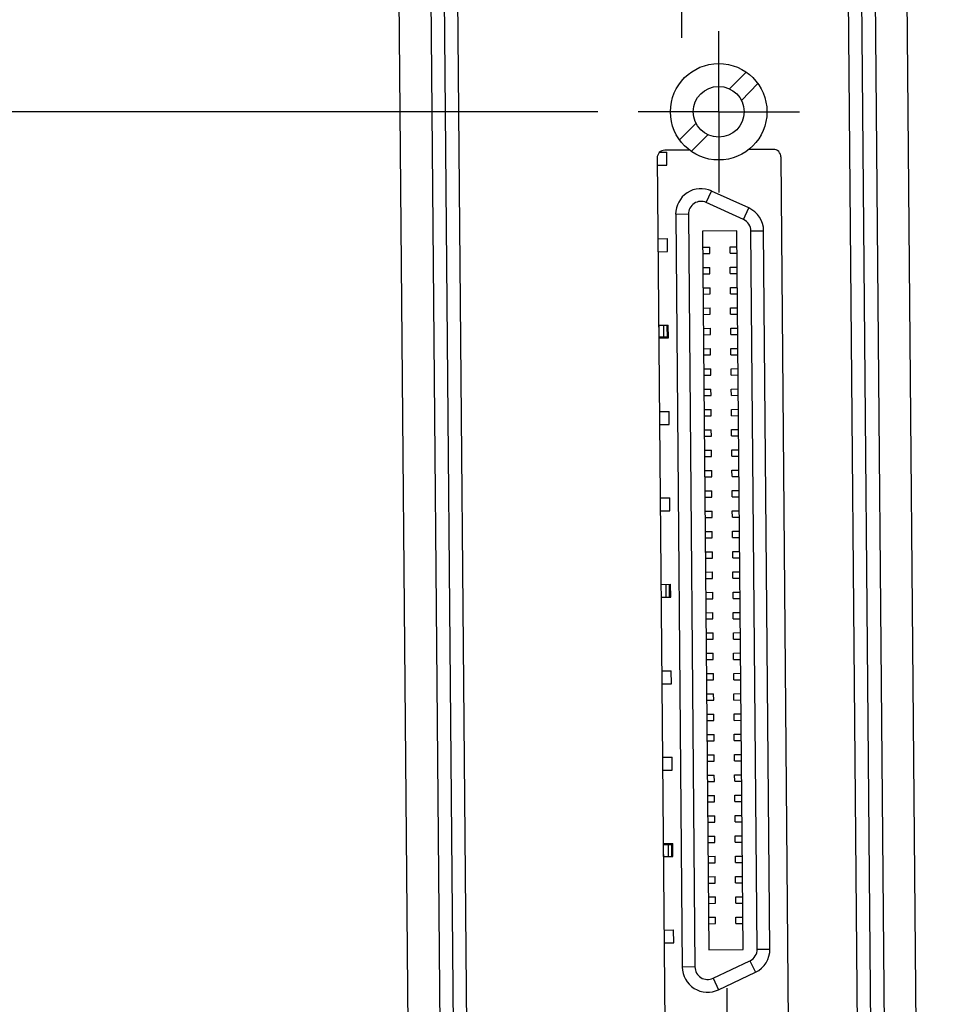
# Model space of a CAD drawing. Header units: inches. Extents: x 0 to 22, y 0 to 17.
# Tile 7 of 39: x 3.7 to 5.2, y 7 to 8.5. Entities that reach past the tile are written whole.
import ezdxf

# ---------------------------------------------------------------- set-up
doc = ezdxf.new("R2010")
doc.units = ezdxf.units.IN
doc.header["$LTSCALE"] = 1.21
doc.header["$MEASUREMENT"] = 0
doc.linetypes.add('CENTER', pattern=[0.6, 0.375, -0.075, 0.075, -0.075])
doc.layers.get('0').update_dxf_attribs({"linetype": 'CONTINUOUS'})
doc.layers.add('DEFAULT_1', color=7, linetype='CENTER')
doc.layers.add('DIMENSIONS', color=7, linetype='CONTINUOUS')
doc.styles.get("Standard").update_dxf_attribs({"font": 'txt', "width": 0.8})
doc.dimstyles.new('DIMSTYLE_1', dxfattribs={"dimtxt": 0.125, "dimasz": 0.18, "dimexe": 0.18, "dimexo": 0.0625, "dimgap": 0.09, "dimtad": 0, "dimtih": 1, "dimtoh": 1, "dimdec": 3, "dimzin": 4, "dimdsep": 46, "dimtxsty": 'STANDARD', "dimblk": '_FILLED', "dimblk1": '_FILLED', "dimblk2": '_FILLED', "dimcen": 0.09, "dimadec": 0, "dimazin": 0, "dimtp": 0.01, "dimtm": 0.01, "dimtfac": 1, "dimtdec": 3, "dimtofl": 0, "dimtmove": 0, "dimatfit": 3, "dimldrblk": '_FILLED', "dimfxl": 1, "dimtolj": 1, "dimtzin": 4, "dimarcsym": 0})
doc.dimstyles.new('DIMSTYLE_2', dxfattribs={"dimtxt": 0.125, "dimasz": 0.18, "dimexe": 0.18, "dimexo": 0.0625, "dimgap": 0.09, "dimtad": 0, "dimtih": 1, "dimtoh": 1, "dimdec": 3, "dimzin": 4, "dimdsep": 46, "dimtxsty": 'STANDARD', "dimblk": '_FILLED', "dimblk1": '_FILLED', "dimblk2": '_FILLED', "dimcen": 0.09, "dimadec": 0, "dimazin": 0, "dimtp": 0.01, "dimtm": 0.01, "dimtfac": 1, "dimtdec": 3, "dimtofl": 0, "dimtmove": 0, "dimatfit": 3, "dimldrblk": '_FILLED', "dimfxl": 1, "dimtolj": 1, "dimtzin": 4, "dimarcsym": 0})

# ---------------------------------------------------------------- blocks, each defined once
blk = doc.blocks.new('*D1')
at = {"layer": 'DIMENSIONS', "color": 2, "linetype": 'CONTINUOUS'}
blk.add_line((4.6085, 8.3824), (3.5658, 8.3824), dxfattribs=at)
at = {"layer": 'DIMENSIONS', "color": 2, "linetype": 'CONTINUOUS', "width": 0.8}
for s, p in [('2.084', (2.1783, 8.3199)), ('[', (2.8033, 8.3199)), ('52.94', (2.9033, 8.3199)), (']', (3.4033, 8.3199))]:
    blk.add_text(s, height=0.125, dxfattribs=at).set_placement(p)
blk = doc.blocks.new('_FILLED')
at = {"color": 0, "linetype": 'BYBLOCK'}
blk.add_solid([(0, 0), (-1, 0.1736), (-1, -0.1736)], dxfattribs=at)
blk = doc.blocks.new('*D2')
at = {"layer": 'DIMENSIONS', "color": 2, "linetype": 'CONTINUOUS'}
blk.add_line((4.5507, 8.622), (3.5889, 8.622), dxfattribs=at)
at = {"layer": 'DIMENSIONS', "color": 2, "linetype": 'CONTINUOUS', "width": 0.8}
for s, p in [('[', (2.8264, 8.5595)), (']', (3.4264, 8.5595)), ('2.324', (2.2014, 8.5595)), ('59.03', (2.9264, 8.5595))]:
    blk.add_text(s, height=0.125, dxfattribs=at).set_placement(p)
blk = doc.blocks.new('*D3')
at = {"layer": 'DIMENSIONS', "color": 2, "linetype": 'CONTINUOUS'}
blk.add_line((4.5342, 10.5117), (3.6053, 10.5117), dxfattribs=at)
at = {"layer": 'DIMENSIONS', "color": 2, "linetype": 'CONTINUOUS', "width": 0.8}
for s, p in [('[', (2.7428, 10.4492)), (']', (3.4428, 10.4492)), ('4.214', (2.1178, 10.4492)), ('107.03', (2.8428, 10.4492))]:
    blk.add_text(s, height=0.125, dxfattribs=at).set_placement(p)
blk = doc.blocks.new('*D4')
at = {"layer": 'DIMENSIONS', "color": 2, "linetype": 'CONTINUOUS'}
blk.add_line((4.7354, 11.1242), (3.5971, 11.1242), dxfattribs=at)
at = {"layer": 'DIMENSIONS', "color": 2, "linetype": 'CONTINUOUS', "width": 0.8}
for s, p in [('[', (2.7346, 11.0617)), (']', (3.4346, 11.0617)), ('4.826', (2.1096, 11.0617)), ('122.59', (2.8346, 11.0617))]:
    blk.add_text(s, height=0.125, dxfattribs=at).set_placement(p)
blk = doc.blocks.new('*D6')
at = {"layer": 'DIMENSIONS', "color": 2, "linetype": 'CONTINUOUS'}
for p, q in [((5.0778, 11.2444), (6.1746, 11.2444)), ((6.0496, 11.2444), (6.0496, 8.9987)), ((6.0496, 6.1777), (6.0496, 8.7487)), ((4.6636, 6.1777), (6.1746, 6.1777))]:
    blk.add_line(p, q, dxfattribs=at)
at = {"layer": 'DIMENSIONS', "color": 2, "linetype": 'CONTINUOUS', "xscale": 0.18, "yscale": 0.18, "zscale": 0.18}
for p, rotation in [((6.0496, 11.2444), 90), ((6.0496, 6.1777), 270)]:
    blk.add_blockref('_FILLED', p, dxfattribs=dict(at, rotation=rotation))
at = {"layer": 'DIMENSIONS', "color": 2, "linetype": 'CONTINUOUS', "width": 0.8}
for s, p in [('5.067', (5.3371, 8.8112)), ('[', (5.9621, 8.8112)), ('128.69', (6.0621, 8.8112)), (']', (6.6621, 8.8112))]:
    blk.add_text(s, height=0.125, dxfattribs=at).set_placement(p)
blk = doc.blocks.new('*D8')
at = {"layer": 'DIMENSIONS', "color": 2, "linetype": 'CONTINUOUS'}
blk.add_line((4.7218, 10.6993), (4.7218, 11.9319), dxfattribs=at)
at = {"layer": 'DIMENSIONS', "color": 2, "linetype": 'CONTINUOUS', "width": 0.8}
for s, p in [(']', (4.7843, 13.3194)), ('6.57', (4.7843, 12.9194)), ('[', (4.7843, 12.8194)), ('.259', (4.7843, 12.2944)), ('2X ', (4.7843, 11.9944))]:
    blk.add_text(s, height=0.125, rotation=90, dxfattribs=at).set_placement(p)

msp = doc.modelspace()

# ---------------------------------------------------------------- linework, layer by layer
at = {"color": 9, "linetype": 'CONTINUOUS'}
for p, q in [((5.0178, 10.9667), (5.0571, 6.4614)), ((4.3682, 6.4554), (4.3289, 10.9607)), ((4.7769, 8.2416), (4.785, 8.2595)), ((4.8346, 8.2153), (4.7769, 8.2416)), ((4.8346, 8.2153), (4.8428, 8.2332)), ((4.749, 8.2235), (4.7294, 8.2233)), ((4.749, 8.2235), (4.7592, 7.0562)), ((4.8461, 8.1975), (4.8658, 8.1977)), ((4.8558, 7.0839), (4.8461, 8.1975)), ((4.8558, 7.0839), (4.8755, 7.084)), ((4.7592, 7.0562), (4.7395, 7.056)), ((4.7874, 7.0386), (4.8446, 7.0659)), ((4.8446, 7.0659), (4.8531, 7.0482)), ((4.7874, 7.0386), (4.7959, 7.0209))]:
    msp.add_line(p, q, dxfattribs=at)
at = {"color": 7, "linetype": 'CONTINUOUS'}
for p, q in [((5.1063, 6.4997), (5.0676, 10.9349)), ((4.3184, 6.4873), (4.2797, 10.9224)), ((4.3498, 10.9086), (4.3882, 6.5078)), ((5.0362, 6.5135), (4.9978, 10.9143)), ((4.407, 6.7585), (4.373, 10.6583)), ((5.013, 6.7638), (4.979, 10.6636)), ((4.813, 8.4179), (4.8386, 8.4439)), ((4.8313, 8.4), (4.8569, 8.426)), ((4.7353, 8.3388), (4.7609, 8.3648)), ((4.7535, 8.3208), (4.7791, 8.3468)), ((4.7496, 8.3229), (4.7123, 8.3226)), ((4.7496, 8.3238), (4.7496, 8.3229)), ((4.8436, 8.3237), (4.8436, 8.3246)), ((4.8808, 8.3241), (4.8436, 8.3237)), ((4.7006, 8.3107), (4.7124, 6.9682)), ((4.7046, 8.3196), (4.7156, 8.3197)), ((4.7157, 8.2996), (4.7156, 8.3197)), ((4.9045, 6.9699), (4.8928, 8.3123)), ((4.7007, 8.2995), (4.7157, 8.2996)), ((4.8428, 8.2332), (4.785, 8.2595)), ((4.7294, 8.2233), (4.7395, 7.056)), ((4.7017, 8.1855), (4.7167, 8.1857)), ((4.7169, 8.1656), (4.7167, 8.1857)), ((4.8243, 8.1976), (4.7711, 8.1971)), ((4.7711, 8.1971), (4.7808, 7.083)), ((4.834, 7.0834), (4.8243, 8.1976)), ((4.8755, 7.084), (4.8658, 8.1977)), ((4.7713, 8.1725), (4.7822, 8.1726)), ((4.7822, 8.1628), (4.7822, 8.1726)), ((4.8137, 8.1729), (4.8245, 8.173)), ((4.8137, 8.163), (4.8137, 8.1729)), ((4.7019, 8.1654), (4.7169, 8.1656)), ((4.7714, 8.1627), (4.7822, 8.1628)), ((4.8137, 8.163), (4.8246, 8.1631)), ((4.7716, 8.141), (4.7824, 8.1411)), ((4.7825, 8.1313), (4.7824, 8.1411)), ((4.8139, 8.1414), (4.8248, 8.1415)), ((4.814, 8.1315), (4.8139, 8.1414)), ((4.7717, 8.1312), (4.7825, 8.1313)), ((4.814, 8.1315), (4.8248, 8.1316)), ((4.7719, 8.1095), (4.7827, 8.1096)), ((4.7828, 8.0998), (4.7827, 8.1096)), ((4.8142, 8.1099), (4.825, 8.11)), ((4.8143, 8.1), (4.8142, 8.1099)), ((4.772, 8.0997), (4.7828, 8.0998)), ((4.8143, 8.1), (4.8251, 8.1001)), ((4.7722, 8.078), (4.783, 8.0781)), ((4.7831, 8.0683), (4.783, 8.0781)), ((4.8145, 8.0784), (4.8253, 8.0785)), ((4.8146, 8.0685), (4.8145, 8.0784)), ((4.7722, 8.0682), (4.7831, 8.0683)), ((4.8146, 8.0685), (4.8254, 8.0686)), ((4.7029, 8.0515), (4.7179, 8.0516)), ((4.7036, 8.0331), (4.7035, 8.0515)), ((4.7112, 8.0332), (4.711, 8.0516)), ((4.7165, 8.0315), (4.7163, 8.0516)), ((4.7181, 8.0316), (4.7179, 8.0516)), ((4.7724, 8.0465), (4.7833, 8.0466)), ((4.7833, 8.0368), (4.7833, 8.0466)), ((4.8148, 8.0469), (4.8256, 8.047)), ((4.8148, 8.0371), (4.8148, 8.0469)), ((4.7031, 8.0314), (4.7181, 8.0316)), ((4.7036, 8.0331), (4.7164, 8.0332)), ((4.7725, 8.0367), (4.7833, 8.0368)), ((4.8148, 8.0371), (4.8257, 8.0371)), ((4.7727, 8.015), (4.7835, 8.0151)), ((4.7728, 8.0052), (4.7836, 8.0053)), ((4.7836, 8.0053), (4.7835, 8.0151)), ((4.815, 8.0154), (4.8259, 8.0155)), ((4.8151, 8.0056), (4.815, 8.0154)), ((4.8151, 8.0056), (4.8259, 8.0057)), ((4.773, 7.9835), (4.7838, 7.9836)), ((4.7731, 7.9737), (4.7839, 7.9738)), ((4.7839, 7.9738), (4.7838, 7.9836)), ((4.8153, 7.9839), (4.8261, 7.984)), ((4.8154, 7.9741), (4.8153, 7.9839)), ((4.8154, 7.9741), (4.8262, 7.9742)), ((4.7733, 7.952), (4.7841, 7.9521)), ((4.7733, 7.9422), (4.7842, 7.9423)), ((4.7842, 7.9423), (4.7841, 7.9521)), ((4.8156, 7.9524), (4.8264, 7.9525)), ((4.8157, 7.9426), (4.8156, 7.9524)), ((4.8157, 7.9426), (4.8265, 7.9427)), ((4.7041, 7.9175), (4.7191, 7.9176)), ((4.7193, 7.8976), (4.7191, 7.9176)), ((4.7735, 7.9205), (4.7844, 7.9206)), ((4.7736, 7.9107), (4.7844, 7.9108)), ((4.7844, 7.9108), (4.7844, 7.9206)), ((4.8159, 7.9209), (4.8267, 7.921)), ((4.8159, 7.9111), (4.8159, 7.9209)), ((4.8159, 7.9111), (4.8268, 7.9112)), ((4.7042, 7.8974), (4.7193, 7.8976)), ((4.7738, 7.8891), (4.7846, 7.8891)), ((4.7739, 7.8792), (4.7847, 7.8793)), ((4.7847, 7.8793), (4.7846, 7.8891)), ((4.8161, 7.8894), (4.827, 7.8895)), ((4.8162, 7.8796), (4.8161, 7.8894)), ((4.8162, 7.8796), (4.827, 7.8797)), ((4.7741, 7.8576), (4.7849, 7.8577)), ((4.785, 7.8478), (4.7849, 7.8577)), ((4.8164, 7.8579), (4.8272, 7.858)), ((4.8165, 7.8481), (4.8164, 7.8579)), ((4.8165, 7.8481), (4.8273, 7.8482)), ((4.7742, 7.8477), (4.785, 7.8478)), ((4.7744, 7.8261), (4.7852, 7.8262)), ((4.7853, 7.8163), (4.7852, 7.8262)), ((4.8167, 7.8264), (4.8275, 7.8265)), ((4.8168, 7.8166), (4.8167, 7.8264)), ((4.7744, 7.8162), (4.7853, 7.8163)), ((4.8168, 7.8166), (4.8276, 7.8167)), ((4.7746, 7.7946), (4.7855, 7.7947)), ((4.7855, 7.7848), (4.7855, 7.7947)), ((4.817, 7.7949), (4.8278, 7.795)), ((4.817, 7.7851), (4.817, 7.7949)), ((4.7052, 7.7835), (4.7202, 7.7836)), ((4.7204, 7.7635), (4.7202, 7.7836)), ((4.7747, 7.7847), (4.7855, 7.7848)), ((4.817, 7.7851), (4.8279, 7.7852)), ((4.7054, 7.7634), (4.7204, 7.7635)), ((4.7749, 7.7631), (4.7857, 7.7632)), ((4.7858, 7.7533), (4.7857, 7.7632)), ((4.8172, 7.7634), (4.8281, 7.7635)), ((4.8173, 7.7536), (4.8172, 7.7634)), ((4.775, 7.7532), (4.7858, 7.7533)), ((4.8173, 7.7536), (4.8281, 7.7537)), ((4.7752, 7.7316), (4.786, 7.7317)), ((4.7861, 7.7218), (4.786, 7.7317)), ((4.8175, 7.7319), (4.8283, 7.732)), ((4.8176, 7.7221), (4.8175, 7.7319)), ((4.7753, 7.7217), (4.7861, 7.7218)), ((4.8176, 7.7221), (4.8284, 7.7222)), ((4.7755, 7.7001), (4.7863, 7.7002)), ((4.7864, 7.6903), (4.7863, 7.7002)), ((4.8178, 7.7005), (4.8286, 7.7005)), ((4.8179, 7.6906), (4.8178, 7.7005)), ((4.7755, 7.6902), (4.7864, 7.6903)), ((4.8179, 7.6906), (4.8287, 7.6907)), ((4.7757, 7.6686), (4.7866, 7.6687)), ((4.7866, 7.6588), (4.7866, 7.6687)), ((4.8181, 7.669), (4.8289, 7.6691)), ((4.8181, 7.6591), (4.8181, 7.669)), ((4.7758, 7.6587), (4.7866, 7.6588)), ((4.8181, 7.6591), (4.829, 7.6592)), ((4.7064, 7.6495), (4.7214, 7.6496)), ((4.7072, 7.6294), (4.707, 7.6495)), ((4.7147, 7.6295), (4.7145, 7.6495)), ((4.72, 7.6295), (4.7198, 7.6496)), ((4.7216, 7.6295), (4.7214, 7.6496)), ((4.776, 7.6371), (4.7868, 7.6372)), ((4.7869, 7.6273), (4.7868, 7.6372)), ((4.8183, 7.6375), (4.8292, 7.6376)), ((4.8184, 7.6276), (4.8183, 7.6375)), ((4.7066, 7.6294), (4.7216, 7.6295)), ((4.7761, 7.6272), (4.7869, 7.6273)), ((4.8184, 7.6276), (4.8292, 7.6277)), ((4.7763, 7.6056), (4.7871, 7.6057)), ((4.7872, 7.5958), (4.7871, 7.6057)), ((4.8186, 7.606), (4.8294, 7.6061)), ((4.8187, 7.5961), (4.8186, 7.606)), ((4.7764, 7.5958), (4.7872, 7.5958)), ((4.8187, 7.5961), (4.8295, 7.5962)), ((4.7766, 7.5741), (4.7874, 7.5742)), ((4.7875, 7.5644), (4.7874, 7.5742)), ((4.8189, 7.5745), (4.8297, 7.5746)), ((4.819, 7.5646), (4.8189, 7.5745)), ((4.7766, 7.5643), (4.7875, 7.5644)), ((4.819, 7.5646), (4.8298, 7.5647)), ((4.8192, 7.543), (4.83, 7.5431)), ((4.8192, 7.5331), (4.8192, 7.543)), ((4.7768, 7.5426), (4.7877, 7.5427)), ((4.7769, 7.5328), (4.7877, 7.5329)), ((4.7877, 7.5329), (4.7877, 7.5427)), ((4.8192, 7.5331), (4.8301, 7.5332)), ((4.7076, 7.5155), (4.7226, 7.5156)), ((4.7228, 7.4955), (4.7226, 7.5156)), ((4.7771, 7.5111), (4.7879, 7.5112)), ((4.7772, 7.5013), (4.788, 7.5014)), ((4.788, 7.5014), (4.7879, 7.5112)), ((4.8194, 7.5115), (4.8303, 7.5116)), ((4.8195, 7.5016), (4.8194, 7.5115)), ((4.8195, 7.5016), (4.8303, 7.5017)), ((4.7078, 7.4954), (4.7228, 7.4955)), ((4.7774, 7.4796), (4.7882, 7.4797)), ((4.7775, 7.4698), (4.7883, 7.4699)), ((4.7883, 7.4699), (4.7882, 7.4797)), ((4.8197, 7.48), (4.8305, 7.4801)), ((4.8198, 7.4701), (4.8197, 7.48)), ((4.8198, 7.4701), (4.8306, 7.4702)), ((4.7777, 7.4481), (4.7885, 7.4482)), ((4.7777, 7.4383), (4.7886, 7.4384)), ((4.7886, 7.4384), (4.7885, 7.4482)), ((4.82, 7.4485), (4.8308, 7.4486)), ((4.8201, 7.4386), (4.82, 7.4485)), ((4.8201, 7.4386), (4.8309, 7.4387)), ((4.7779, 7.4166), (4.7888, 7.4167)), ((4.778, 7.4068), (4.7888, 7.4069)), ((4.7888, 7.4069), (4.7888, 7.4167)), ((4.8203, 7.417), (4.8311, 7.4171)), ((4.8203, 7.4072), (4.8203, 7.417)), ((4.8203, 7.4072), (4.8312, 7.4072)), ((4.7087, 7.3815), (4.7238, 7.3816)), ((4.7239, 7.3615), (4.7238, 7.3816)), ((4.7782, 7.3851), (4.789, 7.3852)), ((4.7783, 7.3753), (4.7891, 7.3754)), ((4.7891, 7.3754), (4.789, 7.3852)), ((4.8205, 7.3855), (4.8314, 7.3856)), ((4.8206, 7.3757), (4.8205, 7.3855)), ((4.8206, 7.3757), (4.8314, 7.3758)), ((4.7089, 7.3614), (4.7239, 7.3615)), ((4.7785, 7.3536), (4.7893, 7.3537)), ((4.7894, 7.3439), (4.7893, 7.3537)), ((4.8208, 7.354), (4.8316, 7.3541)), ((4.8209, 7.3442), (4.8208, 7.354)), ((4.8209, 7.3442), (4.8317, 7.3443)), ((4.7786, 7.3438), (4.7894, 7.3439)), ((4.7788, 7.3221), (4.7896, 7.3222)), ((4.7897, 7.3124), (4.7896, 7.3222)), ((4.8211, 7.3225), (4.8319, 7.3226)), ((4.8212, 7.3127), (4.8211, 7.3225)), ((4.7788, 7.3123), (4.7897, 7.3124)), ((4.8212, 7.3127), (4.832, 7.3128)), ((4.779, 7.2906), (4.7899, 7.2907)), ((4.7899, 7.2809), (4.7899, 7.2907)), ((4.8214, 7.291), (4.8322, 7.2911)), ((4.8214, 7.2812), (4.8214, 7.291)), ((4.7791, 7.2808), (4.7899, 7.2809)), ((4.8214, 7.2812), (4.8323, 7.2813)), ((4.7793, 7.2592), (4.7901, 7.2592)), ((4.7902, 7.2494), (4.7901, 7.2592)), ((4.8216, 7.2595), (4.8325, 7.2596)), ((4.8217, 7.2497), (4.8216, 7.2595)), ((4.7099, 7.2474), (4.7249, 7.2476)), ((4.7105, 7.2458), (4.7233, 7.2459)), ((4.7107, 7.2274), (4.7105, 7.2458)), ((4.7182, 7.2274), (4.718, 7.2458)), ((4.7235, 7.2275), (4.7233, 7.2476)), ((4.7251, 7.2275), (4.7249, 7.2476)), ((4.7794, 7.2493), (4.7902, 7.2494)), ((4.8217, 7.2497), (4.8325, 7.2498)), ((4.7101, 7.2274), (4.7251, 7.2275)), ((4.7796, 7.2277), (4.7904, 7.2278)), ((4.7905, 7.2179), (4.7904, 7.2278)), ((4.8219, 7.228), (4.8327, 7.2281)), ((4.822, 7.2182), (4.8219, 7.228)), ((4.7797, 7.2178), (4.7905, 7.2179)), ((4.822, 7.2182), (4.8328, 7.2183)), ((4.7799, 7.1962), (4.7907, 7.1963)), ((4.7908, 7.1864), (4.7907, 7.1963)), ((4.8222, 7.1965), (4.833, 7.1966)), ((4.8223, 7.1867), (4.8222, 7.1965)), ((4.7799, 7.1863), (4.7908, 7.1864)), ((4.8223, 7.1867), (4.8331, 7.1868)), ((4.7801, 7.1647), (4.791, 7.1648)), ((4.791, 7.1549), (4.791, 7.1648)), ((4.8225, 7.165), (4.8333, 7.1651)), ((4.8225, 7.1552), (4.8225, 7.165)), ((4.7802, 7.1548), (4.791, 7.1549)), ((4.8225, 7.1552), (4.8334, 7.1553)), ((4.7804, 7.1332), (4.7912, 7.1333)), ((4.7913, 7.1234), (4.7912, 7.1333)), ((4.8227, 7.1335), (4.8336, 7.1336)), ((4.8228, 7.1237), (4.8227, 7.1335)), ((4.7805, 7.1233), (4.7913, 7.1234)), ((4.8228, 7.1237), (4.8336, 7.1238)), ((4.7111, 7.1134), (4.7261, 7.1136)), ((4.7263, 7.0935), (4.7261, 7.1136)), ((4.7113, 7.0934), (4.7263, 7.0935)), ((4.7808, 7.083), (4.834, 7.0834)), ((4.7959, 7.0209), (4.8531, 7.0482))]:
    msp.add_line(p, q, dxfattribs=at)
for radius in [0.0748, 0.0394]:
    msp.add_circle((4.7961, 8.3824), radius, dxfattribs=at)
for centre, radius, start, end in [((4.7124, 8.3108), 0.0118, 90.5, 180.5), ((4.8809, 8.3122), 0.0118, 0.5, 90.5), ((4.7687, 8.2237), 0.0394, 65.5, 180.5), ((4.8264, 8.1974), 0.0394, 0.5, 65.5), ((4.8362, 7.0837), 0.0394, 295.5, 0.5), ((4.7789, 7.0564), 0.0394, 180.5, 295.5)]:
    msp.add_arc(centre, radius, start, end, dxfattribs=at)
at = {"color": 9, "linetype": 'CONTINUOUS'}
for centre, start, end in [((4.7687, 8.2237), 65.5, 180.5), ((4.8264, 8.1974), 0.5, 65.5), ((4.8362, 7.0837), 295.5, 0.5), ((4.7789, 7.0564), 180.5, 295.5)]:
    msp.add_arc(centre, 0.0197, start, end, dxfattribs=at)
at = {"layer": 'DEFAULT_1', "color": 7, "linetype": 'CENTER'}
for p, q in [((4.7383, 8.622), (4.7383, 8.4969)), ((4.7961, 8.3824), (4.7961, 8.5075)), ((4.7961, 8.3824), (4.671, 8.3824)), ((4.7961, 8.3824), (4.9212, 8.3824)), ((4.7961, 8.3824), (4.7961, 8.2573)), ((4.809, 6.8982), (4.809, 7.0233))]:
    msp.add_line(p, q, dxfattribs=at)

# ---------------------------------------------------------------- dimensions: what is measured, and where the dimension line sits
at = {"layer": 'DIMENSIONS', "color": 2, "linetype": 'CONTINUOUS'}
dim = msp.add_ordinate_dim(feature_location=(4.7218, 10.6993), offset=(0, 1.2326), dtype=1, origin=(4.4631, 6.298), text='2X <>', dimstyle='DIMSTYLE_1', dxfattribs=at)
dim.commit()
dim.dimension.update_dxf_attribs({"geometry": '*D8', "text_midpoint": (4.7218, 12.7069)})
dim = msp.add_linear_dim(base=(6.0496, 11.2444), p1=(4.6636, 6.1777), p2=(5.0778, 11.2444), angle=90, dimstyle='DIMSTYLE_2', dxfattribs=at)
dim.commit()
dim.dimension.update_dxf_attribs({"geometry": '*D6', "text_midpoint": (6.0496, 8.8737), "dimtype": 160})
for feature_location, offset, picture, middle in [((4.7354, 11.1242), (-1.1382, 0), '*D4', (2.8221, 11.1242)), ((4.5342, 10.5117), (-0.9289, 0), '*D3', (2.8303, 10.5117)), ((4.5507, 8.622), (-0.9617, 0), '*D2', (2.8639, 8.622)), ((4.6085, 8.3824), (-1.0427, 0), '*D1', (2.8408, 8.3824))]:
    dim = msp.add_ordinate_dim(feature_location=feature_location, offset=offset, dtype=0, origin=(4.338, 6.298), dimstyle='DIMSTYLE_1', dxfattribs=at)
    dim.commit()
    dim.dimension.update_dxf_attribs({"geometry": picture, "text_midpoint": middle})

doc.saveas('drawing.dxf')
